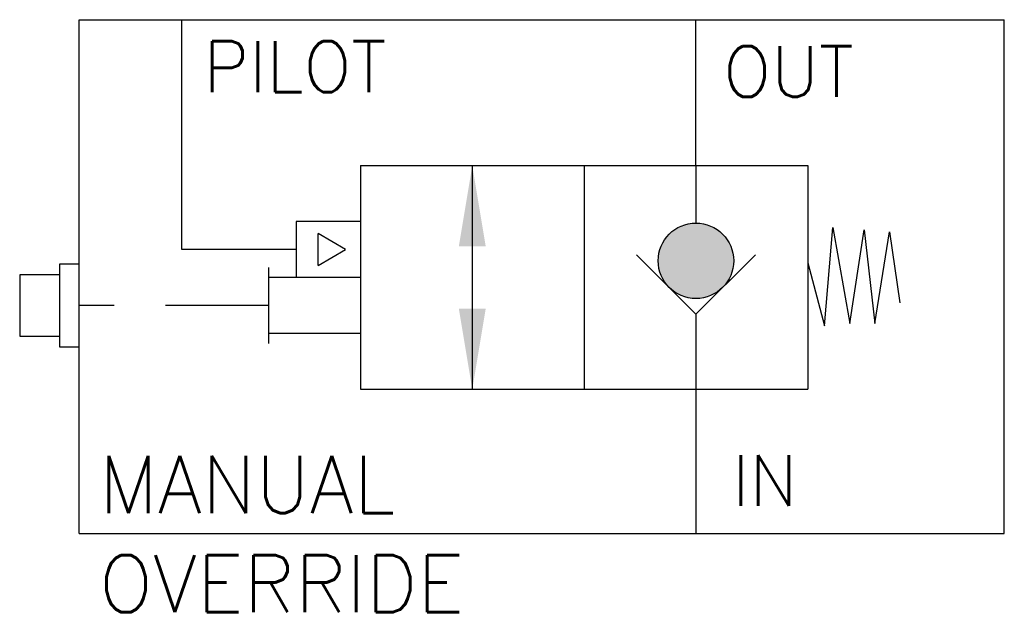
# Model space of a CAD drawing. Header units: inches. Extents: x -16.08 to -13.68, y 24.76 to 26.2.
import ezdxf

# ---------------------------------------------------------------- set-up
doc = ezdxf.new("R2010")
doc.units = ezdxf.units.IN
doc.header["$MEASUREMENT"] = 0
doc.linetypes.add('HIDDEN', pattern=[0.375, 0.25, -0.125])
doc.styles.add('ROMANS', font='romans')

msp = doc.modelspace()

# ---------------------------------------------------------------- hatches: boundary and pattern name
msp.add_hatch(color=7).paths.add_polyline_path([(-14.3417, 25.6152, 1), (-14.5252, 25.6152, 1)])

# ---------------------------------------------------------------- linework, layer by layer
at = {"color": 7, "linetype": 'Continuous'}
for p, q in [((-15.9334, 24.9516), (-15.9334, 26.2016)), ((-13.6834, 24.9516), (-13.6834, 26.2016)), ((-15.4057, 25.6426), (-15.6834, 25.6426))]:
    msp.add_line(p, q, dxfattribs=at)
for p, q in [((-15.9334, 26.2016), (-13.6834, 26.2016)), ((-15.9334, 24.9516), (-13.6834, 24.9516))]:
    msp.add_line(p, q)
at = {"color": 7}
for p, q in [((-15.6834, 25.6426), (-15.6834, 26.2016)), ((-14.4334, 25.8466), (-14.4334, 26.2016)), ((-15.2494, 25.8466), (-14.1614, 25.8466)), ((-15.2494, 25.8466), (-15.2494, 25.5746)), ((-14.9774, 25.8466), (-14.9774, 25.3026)), ((-14.7054, 25.8466), (-14.7054, 25.3026)), ((-14.4334, 25.8466), (-14.4334, 25.7069)), ((-14.1614, 25.8466), (-14.1614, 25.3026)), ((-15.2494, 25.7106), (-15.4057, 25.7106)), ((-15.4057, 25.7106), (-15.4057, 25.5746)), ((-14.1204, 25.4573), (-14.1001, 25.6959)), ((-14.1001, 25.6959), (-14.0595, 25.4624)), ((-15.2856, 25.6426), (-15.3525, 25.6812)), ((-15.3525, 25.6039), (-15.3525, 25.6812)), ((-14.0595, 25.4624), (-14.0239, 25.6908)), ((-14.0239, 25.6908), (-13.9986, 25.4624)), ((-13.9986, 25.4624), (-13.963, 25.6857)), ((-13.963, 25.6857), (-13.9377, 25.5131)), ((-15.3525, 25.6039), (-15.2856, 25.6426)), ((-14.578, 25.63), (-14.4334, 25.4854)), ((-14.4334, 25.4854), (-14.2888, 25.63)), ((-15.9816, 25.607), (-15.9816, 25.4061)), ((-15.9334, 25.607), (-15.9816, 25.607)), ((-15.4731, 25.5987), (-15.4731, 25.4144)), ((-14.1614, 25.6101), (-14.1204, 25.4573)), ((-16.0781, 25.5813), (-16.0781, 25.4318)), ((-15.9816, 25.5813), (-16.0781, 25.5813)), ((-15.2494, 25.5746), (-15.4731, 25.5746)), ((-15.2494, 25.5746), (-15.2494, 25.3026)), ((-14.4334, 25.4854), (-14.4334, 25.3026)), ((-16.0781, 25.4318), (-15.9816, 25.4318)), ((-15.2494, 25.4386), (-15.4731, 25.4386)), ((-15.9816, 25.4061), (-15.9334, 25.4061)), ((-15.2494, 25.3026), (-14.1614, 25.3026)), ((-14.4334, 25.3026), (-14.4334, 24.9516))]:
    msp.add_line(p, q, dxfattribs=at)
at = {"color": 7, "linetype": 'HIDDEN'}
msp.add_line((-15.4731, 25.5066), (-15.9334, 25.5066), dxfattribs=at)
at = {"color": 7}
msp.add_circle((-14.4334, 25.6152), 0.0918, dxfattribs=at)
for points in [[(-15.01, 25.6507), (-14.9447, 25.6507), (-14.9774, 25.8466)], [(-15.01, 25.4984), (-14.9447, 25.4984), (-14.9774, 25.3026)]]:
    msp.add_solid(points, dxfattribs=at)

# ---------------------------------------------------------------- texts
at = {"color": 7, "style": 'ROMANS'}
for s, height, p in [('PILOT', 0.12355, (-15.6312, 26.0257)), ('OUT', 0.12355, (-14.3672, 26.0137)), ('MANUAL', 0.13899, (-15.8851, 25.0017)), ('IN', 0.12355, (-14.3453, 25.0191)), ('OVERRIDE', 0.13899, (-15.8851, 24.7603))]:
    msp.add_text(s, height=height, dxfattribs=at).set_placement(p)

doc.saveas('drawing.dxf')
